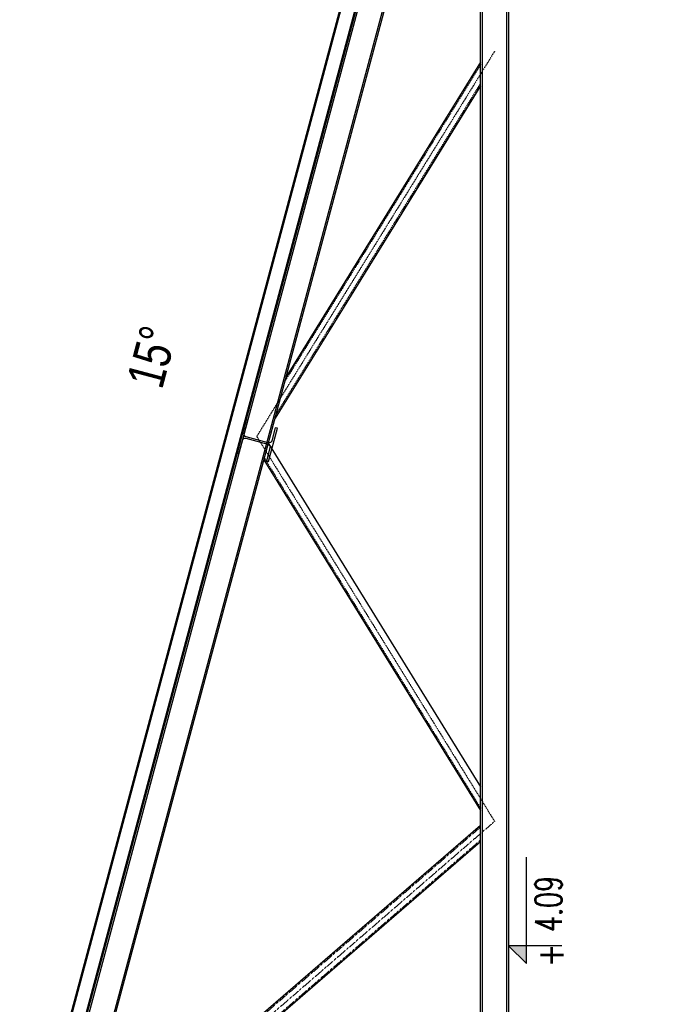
# Model space of a CAD drawing. Header units: centimetres. Extents: x 42630 to 130002, y 15 to 29179.
# Tile 133 of 159: x 53415 to 53672, y 5228 to 5627. Entities that reach past the tile are written whole.
import ezdxf

# ---------------------------------------------------------------- set-up
doc = ezdxf.new("R2010")
doc.units = ezdxf.units.CM
doc.header["$LTSCALE"] = 0.01
doc.linetypes.add('CENTER2', pattern=[1.125, 0.75, -0.125, 0.125, -0.125])
doc.linetypes.add('PRZERYWANA', pattern=[0.282222, 0.141111, -0.141111])
doc.layers.get('0').update_dxf_attribs({"color": 253})
for name, color, linetype in [('2 - linie odniesienia opisy', 253, 'Continuous'), ('33 - linia 2', 253, 'Continuous'), ('44 - osie 2', 253, 'CENTER2'), ('555 - cienka przerywana 3', 253, 'PRZERYWANA'), ('A-OPISY', 253, 'Continuous'), ('CKKOTY_WYS', 253, 'Continuous')]:
    doc.layers.add(name, color=color, linetype=linetype)
doc.layers.add('CKSCIANY_PRZEKR', color=253, linetype='Continuous', lineweight=50)
doc.styles.add('SIMPLEX', font='simplex.shx', dxfattribs={"width": 0.7, "height": 17})
doc.styles.get("Standard").update_dxf_attribs({"font": 'ic-simplex.shx', "width": 0.8})

# ---------------------------------------------------------------- blocks, each defined once
blk = doc.blocks.new('*U77')
blk.add_lwpolyline([(0, 30), (0, 0), (-10, 10), (50, 10)])
at = {"insert": (-11.95, 33.02), "char_height": 15, "width": 56.0999, "attachment_point": 1, "style": 'SIMPLEX'}
blk.add_mtext('{\\W0.8;+}', dxfattribs=at)
at = {"style": 'SIMPLEX', "width": 0.7}
blk.add_attdef('0,00', (8.47, 17.91), '', height=15, dxfattribs=at)
blk = doc.blocks.new('A$7E8AF8C203D0')
at = {"layer": '33 - linia 2'}
for points in [[(2484.3, -665.7), (0, 0)], [(2484.3, -668.9), (0, -3.3)], [(2484.3, -708.9), (0, -43.2)], [(582.7, -712.1), (9.1, -48.7)], [(608.8, -712.1), (43, -57.8)], [(1192.8, -366), (632.7, -712.1)], [(1218.9, -373), (670.2, -712.1)], [(1790.4, -712.1), (1259.2, -383.8)], [(1827.9, -712.1), (1325.3, -401.5)], [(-2484.3, -715.3), (2484.3, -715.3)], [(-2484.3, -753.9), (2484.3, -753.9)]]:
    blk.add_lwpolyline(points, dxfattribs=at)
for points in [[(2484.3, -665.7), (0, 0), (0, -46.3), (2484.3, -712.1)], [(-2484.3, -712.1), (2484.3, -712.1), (2484.3, -757), (-2484.3, -757)]]:
    blk.add_lwpolyline(points, close=True, dxfattribs=at)
blk.add_lwpolyline([(1256.9, -336.8), (1203.7, -322.5), (1202.8, -325.8), (1223.8, -331.4, -0.414214), (1227.2, -337.2), (1217.8, -372.2, -0.414214), (1212, -375.5), (1191, -369.9), (1190.1, -373.1), (1243.4, -387.4), (1244.2, -384.1), (1223.2, -378.5, -0.414214), (1219.9, -372.7), (1229.3, -337.7, -0.414214), (1235.1, -334.4), (1256.1, -340)], format="xyb", close=True, dxfattribs=at)
at = {"layer": '44 - osie 2'}
blk.add_lwpolyline([(1845.5, -734.6), (1230.3, -354.4), (615.2, -734.6), (0, -23.1)], dxfattribs=at)
at = {"layer": '555 - cienka przerywana 3'}
for points in [[(585.3, -712.1), (12.5, -49.6)], [(606.2, -712.1), (39.6, -56.9)], [(1195.4, -366.7), (636.5, -712.1)], [(1794.2, -712.1), (1265.8, -385.5)], [(1824.1, -712.1), (1318.7, -399.7)]]:
    blk.add_lwpolyline(points, dxfattribs=at)

msp = doc.modelspace()

# ---------------------------------------------------------------- hatches: boundary and pattern name
at = {"layer": 'CKKOTY_WYS', "ltscale": 0.01}
h = msp.add_hatch(color=256, dxfattribs=at)
h.dxf.hatch_style = 1
h.paths.add_polyline_path([(53613.083, 5251.353), (53620.283, 5244.153), (53620.283, 5251.353)])

# ---------------------------------------------------------------- linework, layer by layer
at = {"layer": 'CKSCIANY_PRZEKR'}
for points in [[(53585.009, 4509.604), (53414.593, 5145.604), (53585.009, 5781.604), (53591.22, 5781.604)], [(53589.88, 5776.604), (53420.805, 5145.604), (53589.88, 4514.604), (53672.23, 4514.604)]]:
    msp.add_lwpolyline(points, dxfattribs=at)

# ---------------------------------------------------------------- block references
at = {"layer": '2 - linie odniesienia opisy', "xscale": 0.254, "yscale": 0.254, "zscale": 0.254, "rotation": 90}
msp.add_blockref('A$7E8AF8C203D0', (53420.805, 5145.604), dxfattribs=at)
at = {"layer": 'CKKOTY_WYS', "ltscale": 0.01}
ref = msp.add_blockref('*U77', (53613.083, 5251.353), dxfattribs=dict(at, xscale=-0.72, yscale=0.72, zscale=0.72, rotation=269.9999999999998))
ref.add_attrib('0,00', '4.09', (53634.721, 5257.055), dxfattribs={"layer": '0', "height": 10.8, "rotation": 90, "style": 'SIMPLEX', "width": 0.7})

# ---------------------------------------------------------------- texts
at = {"layer": 'A-OPISY', "linetype": 'Continuous', "insert": (53457.85, 5480.571), "char_height": 15, "width": 199.52193, "attachment_point": 1, "rotation": 75.1453}
msp.add_mtext('15%%D', dxfattribs=at)

doc.saveas('drawing.dxf')
